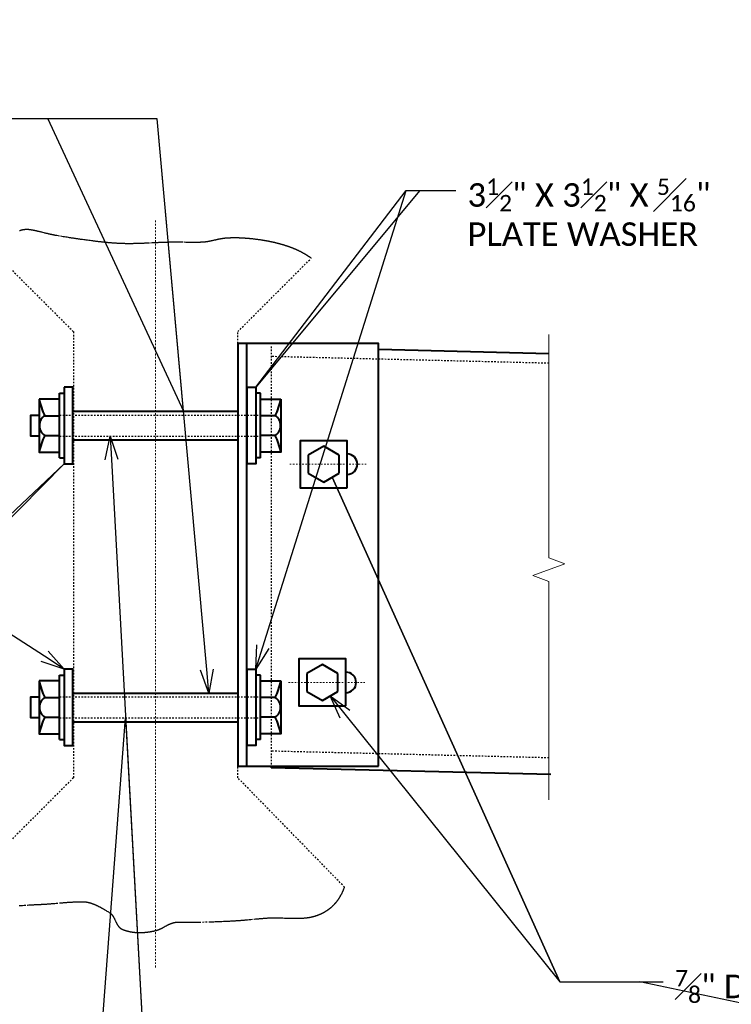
# Model space of a CAD drawing. Extents: x 2018612 to 2019229, y 1318189 to 1318441.
# Tile 4 of 12: x 2018675 to 2018721, y 1318254 to 1318317. Entities that reach past the tile are written whole.
import ezdxf
from ezdxf import colors
from ezdxf.entities.mleader import LeaderData, LeaderLine
from ezdxf.math import Vec2, Vec3

# ---------------------------------------------------------------- set-up
doc = ezdxf.new("R2010")
doc.units = 0
doc.header["$MEASUREMENT"] = 0
doc.linetypes.add('Wisdot2', pattern=[0.125, 0.0625, -0.0625])
doc.linetypes.add('Wisdot4', pattern=[0.28125, 0.125, -0.0625, 0.03125, -0.0625])
for name, color, linetype, lineweight in [('B_ANNO_BREAK', 7, 'Continuous', 18), ('B_ANNO_DIM', 7, 'Continuous', 18), ('B_ANNO_TEXT', 7, 'Continuous', 18), ('B_CNTR', 1, 'Wisdot4', 18), ('B_DETAIL_HIDDEN', 7, 'Wisdot2', 25), ('B_DETAIL_OBJ', 7, 'Continuous', 40)]:
    doc.layers.add(name, color=color, linetype=linetype, lineweight=lineweight)
doc.styles.add('Annotative', font='calibri.ttf', dxfattribs={"height": 0.0625})
doc.styles.get("Standard").update_dxf_attribs({"font": 'calibri.ttf'})

# ---------------------------------------------------------------- blocks, each defined once
blk = doc.blocks.new('HEX.4')
at = {"layer": 'B_DETAIL_OBJ'}
for p, q in [((-0.002, 1.147), (-0.996, 0.574)), ((0.994, 0.574), (-0.002, 1.147)), ((-0.996, 0.574), (-0.996, -0.576)), ((0.994, -0.575), (0.994, 0.574)), ((-0.996, -0.576), (-0.002, -1.151)), ((-0.002, -1.151), (0.994, -0.575))]:
    blk.add_line(p, q, dxfattribs=at)
at = {"layer": 'B_DETAIL_OBJ', "flags": 128}
blk.add_lwpolyline([(1.498, -1.501), (1.498, 1.499), (-1.502, 1.499), (-1.502, -1.501), (1.498, -1.501)], dxfattribs=at)
at = {"layer": 'B_DETAIL_OBJ'}
blk.add_arc((1.498, -0.001), 0.656, 270, 90, dxfattribs=at)
blk = doc.blocks.new('_Open30')
at = {"color": 0, "linetype": 'ByBlock', "lineweight": -2}
for p, q in [((-1, 0.268), (0, 0)), ((0, 0), (-1, -0.268)), ((0, 0), (-1, 0))]:
    blk.add_line(p, q, dxfattribs=at)
blk = doc.blocks.new('INS_GSTDIAMT_BASE')
at = {"layer": 'B_ANNO_BREAK', "flags": 128}
blk.add_lwpolyline([(96.8375, 108.2053), (96.8375, 93.9312), (97.8685, 93.5559), (95.8066, 92.8055), (96.8375, 92.4302), (96.8375, 78.4827)], dxfattribs=at)
at = {"layer": 'B_CNTR'}
blk.add_line((71.7096, 115.4965), (71.7096, 67.7438), dxfattribs=at)
at = {"layer": 'B_CNTR', "ltscale": 0.5}
for p, q in [((80.2822, 99.9205), (85.1665, 99.9205)), ((80.2012, 85.9815), (85.0855, 85.9815))]:
    blk.add_line(p, q, dxfattribs=at)
at = {"layer": 'B_DETAIL_HIDDEN'}
for p, q in [((79.1005, 107.4419), (79.1005, 80.6365)), ((96.8485, 106.3675), (79.0985, 106.7965)), ((65.5725, 103.0525), (78.4085, 103.0525)), ((65.5725, 101.7205), (78.4085, 101.7205)), ((65.5725, 85.0525), (78.4085, 85.0525)), ((65.5725, 83.7205), (78.4085, 83.7205)), ((96.8475, 81.1605), (79.0975, 81.5895))]:
    blk.add_line(p, q, dxfattribs=at)
for points in [[(76.9625, 107.6365), (76.9625, 108.3885), (81.6545, 113.0815), (81.6372, 113.0934), (81.6199, 113.1052), (81.6025, 113.117), (81.5852, 113.1286), (81.5678, 113.1403), (81.5504, 113.1519), (81.533, 113.1634), (81.5156, 113.1748), (81.4981, 113.1862), (81.4807, 113.1975), (81.4632, 113.2087), (81.4457, 113.2199), (81.4282, 113.2311), (81.4107, 113.2421), (81.3931, 113.2531), (81.3756, 113.2641), (81.358, 113.2749), (81.3403, 113.2857), (81.3227, 113.2965), (81.305, 113.3071), (81.2873, 113.3178), (81.2696, 113.3283), (81.2519, 113.3388), (81.2341, 113.3492), (81.2163, 113.3596), (81.1985, 113.3699), (81.1806, 113.3801), (81.1627, 113.3902), (81.1448, 113.4003), (81.1269, 113.4104), (81.1089, 113.4203), (81.0908, 113.4302), (81.0728, 113.44), (81.0547, 113.4498), (81.0366, 113.4595), (81.0184, 113.4692), (81.0002, 113.4787), (80.982, 113.4882), (80.9637, 113.4977), (80.9454, 113.507), (80.9271, 113.5163), (80.9087, 113.5256), (80.8902, 113.5348), (80.8717, 113.5439), (80.8532, 113.5529), (80.8347, 113.5619), (80.8161, 113.5708), (80.7974, 113.5796), (80.7787, 113.5884), (80.76, 113.5971), (80.7412, 113.6057), (80.7223, 113.6143), (80.7035, 113.6228), (80.6845, 113.6312), (80.6655, 113.6396), (80.6465, 113.6479), (80.6274, 113.6561), (80.6083, 113.6643), (80.5891, 113.6724), (80.5698, 113.6804), (80.5505, 113.6884), (80.5312, 113.6963), (80.5118, 113.7041), (80.4923, 113.7119), (80.4728, 113.7196), (80.4532, 113.7272), (80.4336, 113.7347), (80.4139, 113.7422), (80.3941, 113.7497), (80.3744, 113.757), (80.3546, 113.7643), (80.3349, 113.7716), (80.3151, 113.7788), (80.2953, 113.7859), (80.2756, 113.793), (80.2558, 113.8), (80.236, 113.807), (80.2162, 113.8139), (80.1965, 113.8207), (80.1767, 113.8276), (80.1569, 113.8343), (80.1371, 113.841), (80.1173, 113.8476), (80.0974, 113.8542), (80.0776, 113.8608), (80.0578, 113.8673), (80.038, 113.8737), (80.0181, 113.8801), (79.9983, 113.8864), (79.9784, 113.8927), (79.9586, 113.8989), (79.9387, 113.9051), (79.9189, 113.9112), (79.899, 113.9173), (79.8791, 113.9233), (79.8592, 113.9292), (79.8394, 113.9352), (79.8195, 113.941), (79.7996, 113.9469), (79.7797, 113.9526), (79.7597, 113.9583), (79.7398, 113.964), (79.7199, 113.9696), (79.7, 113.9752), (79.68, 113.9807), (79.6601, 113.9862), (79.6401, 113.9917), (79.6202, 113.997), (79.6002, 114.0024), (79.5802, 114.0077), (79.5603, 114.0129), (79.5403, 114.0181), (79.5203, 114.0233), (79.5003, 114.0284), (79.4803, 114.0334), (79.4603, 114.0385), (79.4402, 114.0434), (79.4202, 114.0484), (79.4002, 114.0532), (79.3801, 114.0581), (79.3601, 114.0629), (79.34, 114.0676), (79.3199, 114.0723), (79.2999, 114.077), (79.2798, 114.0816), (79.2597, 114.0862), (79.2396, 114.0907), (79.2195, 114.0952), (79.1994, 114.0997), (79.1793, 114.1041), (79.1591, 114.1085), (79.139, 114.1128), (79.1188, 114.1171), (79.0987, 114.1213), (79.0785, 114.1255), (79.0583, 114.1297), (79.0382, 114.1338), (79.018, 114.1379), (78.9978, 114.142), (78.9776, 114.146), (78.9573, 114.1499), (78.9371, 114.1539), (78.9169, 114.1578), (78.8966, 114.1616), (78.8764, 114.1654), (78.8561, 114.1692), (78.8358, 114.173), (78.8156, 114.1767), (78.7953, 114.1803), (78.775, 114.184), (78.7547, 114.1876), (78.7344, 114.1911), (78.714, 114.1947), (78.6937, 114.1982), (78.6733, 114.2016), (78.653, 114.205), (78.6326, 114.2084), (78.6122, 114.2118), (78.5918, 114.2151), (78.5715, 114.2184), (78.5306, 114.2248), (78.4898, 114.2312), (78.4489, 114.2374), (78.4079, 114.2435), (78.3669, 114.2494), (78.3259, 114.2552), (78.2848, 114.2609), (78.2437, 114.2665), (78.2025, 114.272), (78.1613, 114.2774), (78.1201, 114.2826), (78.0789, 114.2877), (78.0376, 114.2927), (77.9963, 114.2976), (77.955, 114.3023), (77.9137, 114.307), (77.8724, 114.3114), (77.831, 114.3158), (77.7897, 114.32), (77.7483, 114.3241), (77.7276, 114.3261), (77.7069, 114.3281), (77.6862, 114.33), (77.6655, 114.3319), (77.6448, 114.3337), (77.6241, 114.3355), (77.6034, 114.3373), (77.5827, 114.339), (77.562, 114.3407), (77.5413, 114.3424), (77.5206, 114.344), (77.4999, 114.3456), (77.4791, 114.3471), (77.4584, 114.3487), (77.4377, 114.3501), (77.417, 114.3516), (77.3963, 114.3529), (77.3756, 114.3543), (77.3549, 114.3556), (77.3341, 114.3569), (77.3134, 114.3581), (77.2927, 114.3593), (77.272, 114.3604), (77.2513, 114.3616), (77.2306, 114.3626), (77.2098, 114.3636), (77.1891, 114.3646), (77.1684, 114.3656), (77.1477, 114.3664), (77.127, 114.3673), (77.1063, 114.3681), (77.0856, 114.3689), (77.0649, 114.3696), (77.0442, 114.3703), (77.0235, 114.3709), (77.0028, 114.3715), (76.9821, 114.372), (76.9614, 114.3725), (76.9407, 114.3729), (76.92, 114.3733), (76.8994, 114.3737), (76.8787, 114.374), (76.858, 114.3743), (76.8373, 114.3745), (76.8167, 114.3746), (76.796, 114.3748), (76.7754, 114.3748), (76.7547, 114.3748), (76.7341, 114.3748), (76.7134, 114.3747), (76.6928, 114.3746), (76.6721, 114.3744), (76.6515, 114.3742), (76.6309, 114.3739), (76.6103, 114.3736), (76.5896, 114.3732), (76.569, 114.3728), (76.5484, 114.3723), (76.5278, 114.3718), (76.5072, 114.3712), (76.4867, 114.3705), (76.4661, 114.3698), (76.4455, 114.3691), (76.4249, 114.3683), (76.4044, 114.3674), (76.3838, 114.3665), (76.3633, 114.3656), (76.3428, 114.3646), (76.3222, 114.3635), (76.3017, 114.3624), (76.2812, 114.3612), (76.2607, 114.36), (76.2402, 114.3587), (76.2197, 114.3573), (76.1992, 114.3559), (76.189, 114.3551), (76.1788, 114.3543), (76.1685, 114.3535), (76.1583, 114.3526), (76.1481, 114.3517), (76.1379, 114.3507), (76.1276, 114.3497), (76.1174, 114.3486), (76.1072, 114.3475), (76.097, 114.3464), (76.0868, 114.3452), (76.0766, 114.344), (76.0664, 114.3428), (76.0562, 114.3415), (76.0358, 114.3388), (76.0154, 114.336), (75.995, 114.3331), (75.9746, 114.3301), (75.9542, 114.3269), (75.9339, 114.3236), (75.9135, 114.3202), (75.8932, 114.3167), (75.8728, 114.313), (75.8525, 114.3093), (75.8322, 114.3055), (75.8118, 114.3016), (75.7915, 114.2976), (75.7712, 114.2936), (75.7509, 114.2895), (75.7306, 114.2853), (75.7103, 114.281), (75.69, 114.2767), (75.6697, 114.2723), (75.6494, 114.2679), (75.6291, 114.2634), (75.6088, 114.2589), (75.5682, 114.2498), (75.5276, 114.2407), (75.4464, 114.2222), (75.4058, 114.2129), (75.3652, 114.2038), (75.3245, 114.1947), (75.3042, 114.1902), (75.2839, 114.1858), (75.2636, 114.1814), (75.2432, 114.177), (75.2229, 114.1727), (75.2026, 114.1685), (75.1822, 114.1643), (75.1618, 114.1602), (75.1415, 114.1562), (75.1211, 114.1523), (75.1007, 114.1484), (75.0803, 114.1446), (75.0599, 114.141), (75.0395, 114.1374), (75.0191, 114.1339), (74.9987, 114.1306), (74.9783, 114.1273), (74.9578, 114.1242), (74.9374, 114.1212), (74.9169, 114.1183), (74.8964, 114.1156), (74.8862, 114.1143), (74.8759, 114.113), (74.8657, 114.1118), (74.8554, 114.1105), (74.8452, 114.1094), (74.8349, 114.1082), (74.8247, 114.1071), (74.8144, 114.1061), (74.8041, 114.1051), (74.7939, 114.1041), (74.7836, 114.1032), (74.7733, 114.1023), (74.763, 114.1014), (74.7527, 114.1006), (74.7425, 114.0998), (74.7322, 114.0991), (74.7219, 114.0984), (74.7116, 114.0978), (74.7013, 114.0972), (74.691, 114.0967), (74.6807, 114.0962), (74.6703, 114.0957), (74.66, 114.0953), (74.6497, 114.095), (74.6394, 114.0947), (74.6291, 114.0944), (74.5877, 114.0935), (74.5464, 114.0928), (74.5051, 114.0921), (74.4638, 114.0915), (74.4224, 114.091), (74.3811, 114.0906), (74.3398, 114.0902), (74.2984, 114.09), (74.2571, 114.0898), (74.2157, 114.0896), (74.1744, 114.0896), (74.1331, 114.0896), (74.0917, 114.0897), (74.0504, 114.0898), (74.009, 114.0899), (73.9677, 114.0901), (73.9263, 114.0904), (73.885, 114.0907), (73.8023, 114.0913), (73.7196, 114.0921), (73.6369, 114.0929), (73.4714, 114.0946), (73.3887, 114.0955), (73.306, 114.0962), (73.2233, 114.0969), (73.182, 114.0972), (73.1406, 114.0975), (73.0993, 114.0977), (73.0579, 114.0979), (73.0166, 114.098), (72.9752, 114.0981), (72.9339, 114.0981), (72.8925, 114.098), (72.8512, 114.0979), (72.8099, 114.0978), (72.7685, 114.0975), (72.7272, 114.0972), (72.6859, 114.0968), (72.6445, 114.0963), (72.6032, 114.0957), (72.5619, 114.0951), (72.5205, 114.0943), (72.4792, 114.0935), (72.4379, 114.0925), (72.3966, 114.0915), (72.3552, 114.0904), (72.3139, 114.0892), (72.2726, 114.0879), (72.2313, 114.0866), (72.1899, 114.0852), (72.1486, 114.0838), (72.1073, 114.0822), (72.066, 114.0807), (72.0246, 114.079), (71.9833, 114.0773), (71.942, 114.0756), (71.9007, 114.0738), (71.8593, 114.072), (71.818, 114.0702), (71.7354, 114.0664), (71.6527, 114.0625), (71.5701, 114.0585), (71.4874, 114.0545), (71.3221, 114.0465), (71.2395, 114.0425), (71.1569, 114.0386), (71.0742, 114.0347), (70.9916, 114.031), (70.9503, 114.0292), (70.9089, 114.0275), (70.8676, 114.0258), (70.8263, 114.0241), (70.785, 114.0225), (70.7437, 114.0209), (70.7023, 114.0194), (70.661, 114.018), (70.6197, 114.0166), (70.5784, 114.0153), (70.5371, 114.014), (70.4958, 114.0129), (70.4544, 114.0118), (70.4131, 114.0108), (70.3718, 114.0098), (70.3305, 114.009), (70.2892, 114.0083), (70.2479, 114.0076), (70.2065, 114.0071), (70.1652, 114.0066), (70.1239, 114.0063), (70.0826, 114.0061), (70.0413, 114.006), (70, 114.006), (69.9587, 114.0061), (69.9174, 114.0064), (69.876, 114.0068), (69.8347, 114.0073), (69.7934, 114.0079), (69.7522, 114.0087), (69.7109, 114.0097), (69.6696, 114.0107), (69.6283, 114.0119), (69.587, 114.0132), (69.5458, 114.0147), (69.5045, 114.0163), (69.4632, 114.018), (69.422, 114.0198), (69.3807, 114.0217), (69.3395, 114.0238), (69.2983, 114.026), (69.257, 114.0282), (69.2158, 114.0306), (69.1746, 114.0331), (69.1334, 114.0358), (69.0921, 114.0385), (69.0509, 114.0413), (69.0097, 114.0442), (68.9685, 114.0473), (68.9273, 114.0504), (68.8861, 114.0536), (68.8449, 114.0569), (68.8037, 114.0603), (68.7625, 114.0638), (68.7214, 114.0674), (68.6802, 114.0711), (68.639, 114.0748), (68.5978, 114.0787), (68.5567, 114.0826), (68.5155, 114.0866), (68.4743, 114.0906), (68.4332, 114.0948), (68.392, 114.099), (68.3509, 114.1033), (68.3097, 114.1077), (68.2686, 114.1121), (68.2274, 114.1166), (68.1863, 114.1211), (68.1452, 114.1258), (68.104, 114.1304), (68.0629, 114.1352), (68.0218, 114.14), (67.9806, 114.1448), (67.9395, 114.1497), (67.8984, 114.1546), (67.8573, 114.1596), (67.8161, 114.1647), (67.775, 114.1697), (67.7339, 114.1749), (67.6928, 114.18), (67.6517, 114.1852), (67.6106, 114.1905), (67.5283, 114.201), (67.4461, 114.2117), (67.3639, 114.2225), (67.2817, 114.2334), (67.1995, 114.2444), (67.1173, 114.2554), (67.0351, 114.2664), (66.994, 114.272), (66.953, 114.2776), (66.9119, 114.2833), (66.8708, 114.289), (66.8298, 114.2948), (66.7888, 114.3007), (66.7478, 114.3067), (66.7068, 114.3127), (66.6658, 114.3187), (66.6249, 114.3248), (66.5839, 114.331), (66.543, 114.3372), (66.5021, 114.3435), (66.4612, 114.3498), (66.4203, 114.3561), (66.3794, 114.3625), (66.3385, 114.3689), (66.2977, 114.3754), (66.216, 114.3885), (66.1344, 114.4016), (66.0528, 114.4149), (65.9712, 114.4283), (65.8897, 114.4417), (65.8082, 114.4552), (65.7268, 114.4687), (65.5639, 114.4959), (65.4825, 114.5094), (65.4012, 114.5229), (65.3605, 114.5297), (65.3402, 114.533), (65.3199, 114.5365), (65.2995, 114.54), (65.2792, 114.5436), (65.2589, 114.5473), (65.2386, 114.551), (65.2183, 114.5548), (65.198, 114.5587), (65.1778, 114.5626), (65.1575, 114.5667), (65.1372, 114.5707), (65.117, 114.5749), (65.0967, 114.579), (65.0765, 114.5833), (65.0562, 114.5876), (65.036, 114.5919), (65.0158, 114.5963), (64.9956, 114.6008), (64.9753, 114.6053), (64.9551, 114.6098), (64.9349, 114.6144), (64.9147, 114.619), (64.8945, 114.6237), (64.8743, 114.6284), (64.834, 114.6378), (64.7936, 114.6474), (64.7533, 114.6572), (64.7129, 114.667), (64.6726, 114.6768), (64.6323, 114.6868), (64.592, 114.6967), (64.5115, 114.7167), (64.4309, 114.7367), (64.3907, 114.7466), (64.3504, 114.7565), (64.3102, 114.7663), (64.2699, 114.776), (64.2297, 114.7856), (64.1894, 114.7951), (64.1693, 114.7998), (64.1491, 114.8044), (64.129, 114.8091), (64.1089, 114.8137), (64.0888, 114.8182), (64.0686, 114.8227), (64.0485, 114.8272), (64.0284, 114.8316), (64.0082, 114.8359), (63.9881, 114.8402), (63.9679, 114.8445), (63.9478, 114.8487), (63.9276, 114.8528), (63.9075, 114.8569), (63.8873, 114.8609), (63.8672, 114.8648), (63.847, 114.8687), (63.8269, 114.8725), (63.8067, 114.8763), (63.7865, 114.88), (63.7664, 114.8836), (63.7563, 114.8853), (63.7462, 114.887), (63.7361, 114.8886), (63.726, 114.8902), (63.7159, 114.8917), (63.7058, 114.8931), (63.6957, 114.8945), (63.6856, 114.8958), (63.6755, 114.8971), (63.6654, 114.8983), (63.6553, 114.8994), (63.6452, 114.9005), (63.6351, 114.9015), (63.625, 114.9025), (63.6149, 114.9034), (63.6048, 114.9042), (63.5947, 114.905), (63.5846, 114.9057), (63.5745, 114.9064), (63.5643, 114.9069), (63.5542, 114.9074), (63.5441, 114.9079), (63.534, 114.9083), (63.5239, 114.9086), (63.5138, 114.9088), (63.5037, 114.909), (63.4936, 114.9091), (63.4835, 114.9091), (63.4734, 114.9091), (63.4633, 114.909), (63.4532, 114.9088), (63.4431, 114.9086), (63.433, 114.9083), (63.4229, 114.9079), (63.4128, 114.9074), (63.4027, 114.9069), (63.3926, 114.9063), (63.3825, 114.9056), (63.3725, 114.9049), (63.3624, 114.904), (63.3523, 114.9031), (63.3422, 114.9021), (63.3321, 114.9011), (63.3221, 114.9), (63.312, 114.8988), (63.3019, 114.8975), (63.2919, 114.8961), (63.2818, 114.8947), (63.2717, 114.8931), (63.2617, 114.8916), (63.2516, 114.8899), (63.2416, 114.8881), (63.2315, 114.8863), (63.2215, 114.8844), (63.2115, 114.8823), (63.2014, 114.8803), (63.1914, 114.8781), (63.1814, 114.8758), (63.1714, 114.8735), (63.1613, 114.8711), (63.1513, 114.8686), (63.1413, 114.866), (63.1313, 114.8633), (63.1213, 114.8606), (63.1113, 114.8577), (63.1014, 114.8548), (63.0914, 114.8518), (63.0814, 114.8487), (63.0714, 114.8455), (63.0615, 114.8422), (63.0515, 114.8388), (63.0416, 114.8354), (63.0316, 114.8318), (63.0217, 114.8282)], [(61.8495, 112.9945), (66.4565, 108.3885), (66.4565, 79.8865), (59.4005, 72.8325)], [(62.9976, 71.7249), (63.0492, 71.728), (63.1008, 71.7311), (63.204, 71.7375), (63.3072, 71.744), (63.5134, 71.757), (63.6165, 71.7634), (63.7196, 71.7697), (63.7712, 71.7727), (63.8227, 71.7758), (63.8742, 71.7787), (63.9258, 71.7816), (63.9773, 71.7844), (64.0288, 71.7871), (64.0803, 71.7897), (64.1318, 71.7922), (64.1833, 71.7946), (64.2348, 71.7969), (64.2862, 71.799), (64.3377, 71.8011), (64.3634, 71.8022), (64.3892, 71.8034), (64.4149, 71.8046), (64.4406, 71.8059), (64.4664, 71.8072), (64.4921, 71.8086), (64.5436, 71.8114), (64.595, 71.8144), (64.6465, 71.8176), (64.698, 71.8209), (64.7494, 71.8244), (64.8009, 71.828), (64.8523, 71.8317), (64.9038, 71.8355), (64.9553, 71.8394), (65.0067, 71.8434), (65.0582, 71.8475), (65.1096, 71.8516), (65.1611, 71.8558), (65.2125, 71.8601), (65.264, 71.8644), (65.3669, 71.8732), (65.5727, 71.8908), (65.6756, 71.8996), (65.7785, 71.9082), (65.8299, 71.9125), (65.8814, 71.9166), (65.9328, 71.9207), (65.9843, 71.9248), (66.0357, 71.9287), (66.0872, 71.9325), (66.1386, 71.9363), (66.19, 71.9399), (66.2415, 71.9434), (66.2929, 71.9467), (66.3443, 71.9499), (66.3958, 71.953), (66.4472, 71.9559), (66.4986, 71.9586), (66.5244, 71.9599), (66.5501, 71.9612), (66.5758, 71.9624), (66.6015, 71.9635), (66.6272, 71.9646), (66.6529, 71.9657), (66.6787, 71.9667), (66.7044, 71.9676), (66.7301, 71.9685), (66.7558, 71.9694), (66.7815, 71.9702), (66.8072, 71.9709), (66.833, 71.9715), (66.8587, 71.9722), (66.8844, 71.9727), (66.9101, 71.9732), (66.9358, 71.9736), (66.9615, 71.974), (66.9872, 71.9743), (67.0129, 71.9745), (67.0258, 71.9745), (67.0386, 71.9745), (67.0514, 71.9743), (67.0642, 71.974), (67.077, 71.9737), (67.0898, 71.9732), (67.1026, 71.9726), (67.1153, 71.9719), (67.128, 71.9712), (67.1407, 71.9703), (67.1534, 71.9693), (67.1661, 71.9682), (67.1788, 71.9671), (67.1914, 71.9658), (67.2041, 71.9645), (67.2167, 71.963), (67.2293, 71.9615), (67.2419, 71.9598), (67.2545, 71.9581), (67.267, 71.9563), (67.2796, 71.9544), (67.2921, 71.9524), (67.3046, 71.9503), (67.3171, 71.9481), (67.3296, 71.9459), (67.3421, 71.9435), (67.3546, 71.9411), (67.367, 71.9386), (67.3795, 71.936), (67.3919, 71.9333), (67.4043, 71.9306), (67.4167, 71.9277), (67.4291, 71.9248), (67.4414, 71.9218), (67.4538, 71.9187), (67.4662, 71.9156), (67.4785, 71.9123), (67.4908, 71.909), (67.5031, 71.9056), (67.5154, 71.9022), (67.5277, 71.8987), (67.5399, 71.895), (67.5522, 71.8914), (67.5644, 71.8876), (67.5767, 71.8838), (67.5889, 71.8799), (67.6011, 71.876), (67.6133, 71.8719), (67.6255, 71.8678), (67.6376, 71.8637), (67.6498, 71.8594), (67.6619, 71.8552), (67.6741, 71.8508), (67.6862, 71.8464), (67.6983, 71.8419), (67.7104, 71.8374), (67.7225, 71.8328), (67.7346, 71.8281), (67.7466, 71.8234), (67.7587, 71.8186), (67.7707, 71.8138), (67.7827, 71.8089), (67.7948, 71.8039), (67.8068, 71.7989), (67.8188, 71.7938), (67.8307, 71.7887), (67.8427, 71.7836), (67.8547, 71.7783), (67.8666, 71.7731), (67.8786, 71.7678), (67.8905, 71.7624), (67.9024, 71.757), (67.9143, 71.7515), (67.9262, 71.746), (67.9381, 71.7404), (67.95, 71.7348), (67.9619, 71.7292), (67.9737, 71.7235), (67.9974, 71.712), (68.0211, 71.7003), (68.0447, 71.6884), (68.0683, 71.6764), (68.0918, 71.6643), (68.1153, 71.652), (68.1387, 71.6396), (68.1622, 71.627), (68.1856, 71.6144), (68.2089, 71.6016), (68.2322, 71.5887), (68.2555, 71.5757), (68.2788, 71.5626), (68.302, 71.5494), (68.3252, 71.5361), (68.3484, 71.5228), (68.3715, 71.5094), (68.3946, 71.4959), (68.4176, 71.4824), (68.4407, 71.4688), (68.4637, 71.4552), (68.5096, 71.4278), (68.5555, 71.4003), (68.6012, 71.3728), (68.6468, 71.3453), (68.6924, 71.3178), (68.7379, 71.2905), (68.7605, 71.2769), (68.7662, 71.2735), (68.7718, 71.27), (68.7774, 71.2665), (68.7829, 71.263), (68.7884, 71.2593), (68.7938, 71.2557), (68.7992, 71.2519), (68.8045, 71.2482), (68.8097, 71.2443), (68.8149, 71.2404), (68.8201, 71.2365), (68.8252, 71.2325), (68.8302, 71.2284), (68.8352, 71.2243), (68.8401, 71.2202), (68.845, 71.216), (68.8499, 71.2117), (68.8547, 71.2074), (68.8595, 71.2031), (68.8642, 71.1987), (68.8689, 71.1942), (68.8735, 71.1897), (68.8781, 71.1852), (68.8826, 71.1806), (68.8871, 71.176), (68.8915, 71.1713), (68.8959, 71.1666), (68.9003, 71.1618), (68.9046, 71.157), (68.9089, 71.1522), (68.9132, 71.1473), (68.9174, 71.1424), (68.9216, 71.1374), (68.9257, 71.1324), (68.9298, 71.1274), (68.9338, 71.1223), (68.9379, 71.1172), (68.9419, 71.112), (68.9458, 71.1068), (68.9497, 71.1016), (68.9536, 71.0963), (68.9575, 71.091), (68.9613, 71.0857), (68.9651, 71.0804), (68.9688, 71.075), (68.9725, 71.0695), (68.9799, 71.0586), (68.9871, 71.0475), (68.9942, 71.0364), (69.0013, 71.0251), (69.0082, 71.0137), (69.015, 71.0022), (69.0217, 70.9906), (69.0283, 70.9789), (69.0349, 70.9672), (69.0413, 70.9553), (69.0477, 70.9434), (69.054, 70.9314), (69.0602, 70.9193), (69.0664, 70.9072), (69.0725, 70.8951), (69.0786, 70.8828), (69.0846, 70.8706), (69.0906, 70.8583), (69.0965, 70.8459), (69.1083, 70.8211), (69.1199, 70.7963), (69.143, 70.7464), (69.1546, 70.7215), (69.1661, 70.6967), (69.1778, 70.672), (69.1837, 70.6597), (69.1896, 70.6475), (69.1955, 70.6353), (69.2015, 70.6231), (69.2075, 70.611), (69.2135, 70.599), (69.2197, 70.587), (69.2258, 70.5751), (69.2321, 70.5633), (69.2384, 70.5515), (69.2448, 70.5399), (69.2513, 70.5283), (69.2578, 70.5169), (69.2644, 70.5055), (69.2712, 70.4943), (69.278, 70.4831), (69.2849, 70.4721), (69.2919, 70.4612), (69.299, 70.4504), (69.3027, 70.4451), (69.3063, 70.4397), (69.31, 70.4345), (69.3136, 70.4292), (69.3174, 70.424), (69.3211, 70.4189), (69.3249, 70.4137), (69.3287, 70.4086), (69.3326, 70.4036), (69.3365, 70.3986), (69.3404, 70.3936), (69.3444, 70.3886), (69.3484, 70.3837), (69.3524, 70.3789), (69.3565, 70.3741), (69.3606, 70.3693), (69.3647, 70.3645), (69.3689, 70.3599), (69.3731, 70.3552), (69.3773, 70.3506), (69.3816, 70.346), (69.386, 70.3415), (69.3903, 70.3371), (69.3948, 70.3326), (69.3992, 70.3283), (69.4037, 70.324), (69.4083, 70.3197), (69.4128, 70.3155), (69.4175, 70.3113), (69.4222, 70.3072), (69.4269, 70.3031), (69.4316, 70.2991), (69.4365, 70.2951), (69.4413, 70.2912), (69.4462, 70.2873), (69.4512, 70.2835), (69.4562, 70.2797), (69.4612, 70.2761), (69.4664, 70.2724), (69.4715, 70.2688), (69.4767, 70.2653), (69.482, 70.2618), (69.4873, 70.2584), (69.4926, 70.2551), (69.4981, 70.2518), (69.5035, 70.2485), (69.5091, 70.2454), (69.5146, 70.2423), (69.5203, 70.2392), (69.526, 70.2362), (69.5317, 70.2333), (69.5375, 70.2305), (69.5434, 70.2277), (69.5493, 70.2249), (69.5613, 70.2196), (69.5733, 70.2144), (69.5853, 70.2092), (69.5974, 70.2042), (69.6095, 70.1991), (69.6216, 70.1942), (69.6337, 70.1893), (69.6459, 70.1845), (69.6581, 70.1798), (69.6703, 70.1751), (69.6826, 70.1705), (69.6949, 70.1659), (69.7072, 70.1615), (69.7195, 70.1571), (69.7319, 70.1527), (69.7443, 70.1485), (69.7567, 70.1443), (69.7691, 70.1402), (69.7816, 70.1361), (69.7941, 70.1321), (69.8066, 70.1282), (69.8191, 70.1243), (69.8317, 70.1205), (69.8443, 70.1168), (69.8569, 70.1131), (69.8695, 70.1095), (69.8822, 70.1059), (69.8948, 70.1025), (69.9075, 70.099), (69.9202, 70.0957), (69.933, 70.0924), (69.9457, 70.0892), (69.9585, 70.086), (69.9713, 70.0829), (69.9841, 70.0799), (69.9969, 70.0769), (70.0097, 70.074), (70.0226, 70.0711), (70.0355, 70.0683), (70.0484, 70.0656), (70.0613, 70.063), (70.0742, 70.0603), (70.0872, 70.0578), (70.1001, 70.0553), (70.1131, 70.0529), (70.1261, 70.0505), (70.1391, 70.0482), (70.1521, 70.046), (70.1652, 70.0438), (70.1782, 70.0416), (70.1913, 70.0396), (70.2043, 70.0375), (70.2174, 70.0356), (70.2305, 70.0337), (70.2436, 70.0318), (70.2567, 70.03), (70.2699, 70.0283), (70.283, 70.0266), (70.2962, 70.025), (70.3093, 70.0235), (70.3225, 70.022), (70.3357, 70.0205), (70.3489, 70.0191), (70.3621, 70.0178), (70.3753, 70.0165), (70.3885, 70.0153), (70.4017, 70.0141), (70.415, 70.0129), (70.4282, 70.0119), (70.4414, 70.0109), (70.4547, 70.0099), (70.4679, 70.009), (70.4812, 70.0081), (70.4945, 70.0073), (70.5077, 70.0066), (70.521, 70.0059), (70.5343, 70.0052), (70.5476, 70.0046), (70.5609, 70.0041), (70.5742, 70.0036), (70.5874, 70.0031), (70.6007, 70.0027), (70.614, 70.0024), (70.6273, 70.0021), (70.6406, 70.0018), (70.6539, 70.0016), (70.6672, 70.0015), (70.6805, 70.0014), (70.6938, 70.0013), (70.7071, 70.0013), (70.7204, 70.0014), (70.7337, 70.0015), (70.747, 70.0016), (70.7603, 70.0018), (70.7736, 70.002), (70.7869, 70.0023), (70.8002, 70.0026), (70.8135, 70.003), (70.8268, 70.0034), (70.84, 70.0039), (70.8533, 70.0044), (70.8666, 70.005), (70.8798, 70.0056), (70.8931, 70.0062), (70.9063, 70.0069), (70.9196, 70.0076), (70.9328, 70.0084), (70.9461, 70.0092), (70.9725, 70.011), (70.9989, 70.013), (71.0253, 70.0151), (71.0516, 70.0173), (71.0779, 70.0198), (71.1042, 70.0224), (71.1304, 70.0252), (71.1566, 70.0281), (71.1827, 70.0312), (71.2087, 70.0344), (71.2347, 70.0378), (71.2607, 70.0414), (71.2865, 70.0451), (71.3124, 70.0489), (71.3381, 70.0529), (71.3638, 70.057), (71.3894, 70.0613), (71.4149, 70.0657), (71.4404, 70.0703), (71.4657, 70.0749), (71.491, 70.0798), (71.5162, 70.0847), (71.5413, 70.0898), (71.5663, 70.095), (71.5912, 70.1003), (71.616, 70.1057), (71.6407, 70.1113), (71.6653, 70.117), (71.6899, 70.1228), (71.7142, 70.1287), (71.7385, 70.1347), (71.7506, 70.1378), (71.7627, 70.1411), (71.7748, 70.1444), (71.7868, 70.1479), (71.7988, 70.1515), (71.8108, 70.1553), (71.8228, 70.1592), (71.8347, 70.1632), (71.8467, 70.1673), (71.8586, 70.1716), (71.8705, 70.1759), (71.8824, 70.1804), (71.8943, 70.185), (71.9061, 70.1897), (71.918, 70.1944), (71.9298, 70.1993), (71.9416, 70.2043), (71.9534, 70.2094), (71.9652, 70.2145), (71.977, 70.2198), (71.9888, 70.2251), (72.0006, 70.2305), (72.0123, 70.236), (72.024, 70.2416), (72.0358, 70.2472), (72.0475, 70.2529), (72.0592, 70.2587), (72.0709, 70.2645), (72.0826, 70.2704), (72.0943, 70.2763), (72.106, 70.2823), (72.1177, 70.2883), (72.141, 70.3006), (72.1643, 70.3129), (72.1877, 70.3255), (72.211, 70.3381), (72.2343, 70.3508), (72.2809, 70.3764), (72.3276, 70.4021), (72.3509, 70.4149), (72.3743, 70.4276), (72.3977, 70.4403), (72.4211, 70.4528), (72.4446, 70.4653), (72.4681, 70.4775), (72.4798, 70.4836), (72.4916, 70.4896), (72.5034, 70.4956), (72.5152, 70.5015), (72.527, 70.5073), (72.5389, 70.5131), (72.5507, 70.5189), (72.5626, 70.5245), (72.5744, 70.5301), (72.5863, 70.5356), (72.5982, 70.5411), (72.6101, 70.5464), (72.6221, 70.5517), (72.634, 70.5569), (72.646, 70.562), (72.658, 70.5671), (72.67, 70.572), (72.682, 70.5768), (72.6941, 70.5816), (72.7061, 70.5862), (72.7182, 70.5907), (72.7304, 70.5951), (72.7425, 70.5994), (72.7546, 70.6036), (72.7668, 70.6077), (72.779, 70.6116), (72.7913, 70.6154), (72.8035, 70.6191), (72.8158, 70.6227), (72.8281, 70.6261), (72.8404, 70.6294), (72.8528, 70.6326), (72.8652, 70.6356), (72.8776, 70.6384), (72.89, 70.6412), (72.9025, 70.6437), (72.915, 70.6461), (72.9275, 70.6484), (72.9401, 70.6505), (72.9527, 70.6524), (72.9653, 70.6541), (72.978, 70.6557), (72.9843, 70.6565), (72.9907, 70.6571), (72.997, 70.6578), (73.0034, 70.6584), (73.0098, 70.6589), (73.0161, 70.6594), (73.0225, 70.6599), (73.0289, 70.6603), (73.0353, 70.6607), (73.0418, 70.661), (73.0482, 70.6613), (73.0546, 70.6615), (73.0804, 70.6623), (73.1061, 70.6629), (73.1319, 70.6635), (73.1577, 70.664), (73.1834, 70.6644), (73.2092, 70.6647), (73.235, 70.665), (73.2608, 70.6652), (73.2865, 70.6653), (73.3123, 70.6654), (73.3381, 70.6654), (73.3639, 70.6653), (73.3896, 70.6652), (73.4154, 70.665), (73.467, 70.6646), (73.5185, 70.664), (73.5701, 70.6633), (73.6217, 70.6625), (73.6733, 70.6617), (73.7764, 70.66), (73.828, 70.6592), (73.8795, 70.6585), (73.9311, 70.6579), (73.9827, 70.6575), (74.0085, 70.6573), (74.0342, 70.6572), (74.06, 70.6571), (74.0858, 70.6571), (74.1116, 70.6571), (74.1373, 70.6572), (74.1631, 70.6574), (74.1889, 70.6576), (74.2147, 70.6579), (74.2404, 70.6583), (74.2662, 70.6588), (74.292, 70.6593), (74.3177, 70.66), (74.3435, 70.6607), (74.3693, 70.6615), (74.395, 70.6624), (74.4981, 70.6659), (74.7041, 70.6727), (74.9102, 70.6795), (75.1163, 70.6863), (75.2194, 70.6898), (75.3224, 70.6933), (75.4255, 70.6969), (75.5285, 70.7005), (75.6316, 70.7043), (75.7346, 70.7081), (75.8376, 70.7121), (75.9407, 70.7161), (76.0437, 70.7204), (76.1467, 70.7247), (76.2497, 70.7293), (76.3013, 70.7316), (76.3528, 70.734), (76.4043, 70.7364), (76.4558, 70.7389), (76.5073, 70.7414), (76.5588, 70.744), (76.6102, 70.7467), (76.6617, 70.7494), (76.7132, 70.7522), (76.7647, 70.7552), (76.8162, 70.7584), (76.8676, 70.7617), (76.919, 70.7652), (76.9705, 70.7688), (77.0219, 70.7726), (77.0733, 70.7764), (77.1247, 70.7804), (77.1761, 70.7845), (77.2275, 70.7887), (77.2789, 70.793), (77.3303, 70.7974), (77.3816, 70.8019), (77.433, 70.8064), (77.4844, 70.8111), (77.5357, 70.8157), (77.5871, 70.8204), (77.6898, 70.83), (77.7924, 70.8397), (77.9978, 70.8592), (78.1005, 70.8688), (78.2031, 70.8784), (78.2545, 70.8831), (78.3058, 70.8877), (78.3572, 70.8923), (78.4085, 70.8969), (78.4599, 70.9013), (78.5112, 70.9057), (78.5626, 70.91), (78.6139, 70.9142), (78.6653, 70.9183), (78.7167, 70.9222), (78.7424, 70.9242), (78.7681, 70.9261), (78.7937, 70.9278), (78.8194, 70.9295), (78.8452, 70.931), (78.8709, 70.9325), (78.8966, 70.9338), (78.9223, 70.9351), (78.948, 70.9362), (78.9737, 70.9372), (78.9995, 70.9382), (79.0252, 70.939), (79.0509, 70.9398), (79.0766, 70.9405), (79.1024, 70.9411), (79.1281, 70.9416), (79.1539, 70.942), (79.1796, 70.9424), (79.2054, 70.9427), (79.2311, 70.9429), (79.2569, 70.943), (79.2826, 70.9431), (79.3084, 70.9431), (79.3342, 70.943), (79.3599, 70.9429), (79.3857, 70.9427), (79.4115, 70.9425), (79.4373, 70.9422), (79.463, 70.9419), (79.4888, 70.9415), (79.5404, 70.9406), (79.5919, 70.9395), (79.6435, 70.9383), (79.6951, 70.9369), (79.7467, 70.9355), (79.7983, 70.9339), (79.8499, 70.9323), (79.9531, 70.929), (80.0563, 70.9256), (80.1079, 70.9239), (80.1595, 70.9223), (80.2111, 70.9208), (80.2628, 70.9193), (80.3144, 70.9179), (80.366, 70.9167), (80.4176, 70.9156), (80.4692, 70.9147), (80.495, 70.9143), (80.5208, 70.9139), (80.5466, 70.9136), (80.5724, 70.9134), (80.5982, 70.9132), (80.624, 70.9131), (80.6498, 70.913), (80.6756, 70.913), (80.7014, 70.913), (80.7272, 70.9131), (80.753, 70.9133), (80.7788, 70.9136), (80.8045, 70.9139), (80.8303, 70.9143), (80.8561, 70.9148), (80.8819, 70.9154), (80.9077, 70.9161), (80.9335, 70.9168), (80.9592, 70.9176), (80.985, 70.9186), (81.0108, 70.9196), (81.0365, 70.9207), (81.0623, 70.9219), (81.0881, 70.9232), (81.1138, 70.9246), (81.1396, 70.9262), (81.1653, 70.9279), (81.191, 70.9298), (81.2167, 70.9319), (81.2423, 70.9341), (81.2552, 70.9353), (81.268, 70.9365), (81.2808, 70.9378), (81.2936, 70.9391), (81.3063, 70.9405), (81.3191, 70.9419), (81.3319, 70.9433), (81.3447, 70.9448), (81.3574, 70.9463), (81.3702, 70.9479), (81.3829, 70.9496), (81.3956, 70.9512), (81.4084, 70.953), (81.4211, 70.9547), (81.4338, 70.9565), (81.4465, 70.9584), (81.4592, 70.9603), (81.4719, 70.9622), (81.4845, 70.9642), (81.4972, 70.9663), (81.5099, 70.9684), (81.5225, 70.9705), (81.5352, 70.9727), (81.5478, 70.9749), (81.5604, 70.9772), (81.573, 70.9796), (81.5856, 70.9819), (81.5982, 70.9844), (81.6108, 70.9868), (81.6234, 70.9894), (81.6359, 70.9919), (81.6485, 70.9946), (81.661, 70.9972), (81.6735, 70.9999), (81.6861, 71.0027), (81.6986, 71.0055), (81.7111, 71.0084), (81.7235, 71.0113), (81.736, 71.0143), (81.7485, 71.0173), (81.7609, 71.0204), (81.7734, 71.0235), (81.7858, 71.0267), (81.7982, 71.0299), (81.8106, 71.0332), (81.823, 71.0365), (81.8354, 71.0399), (81.8478, 71.0433), (81.8601, 71.0468), (81.8725, 71.0504), (81.8848, 71.054), (81.8971, 71.0576), (81.9094, 71.0613), (81.9217, 71.065), (81.934, 71.0688), (81.9463, 71.0727), (81.9585, 71.0766), (81.9708, 71.0806), (81.983, 71.0846), (81.9952, 71.0887), (82.0074, 71.0928), (82.0196, 71.097), (82.0318, 71.1012), (82.0439, 71.1055), (82.0561, 71.1098), (82.0682, 71.1142), (82.0803, 71.1187), (82.0924, 71.1232), (82.1045, 71.1278), (82.1166, 71.1324), (82.1286, 71.1371), (82.1407, 71.1418), (82.1527, 71.1466), (82.1647, 71.1515), (82.1767, 71.1564), (82.1887, 71.1613), (82.2007, 71.1664), (82.2126, 71.1714), (82.2245, 71.1766), (82.2365, 71.1818), (82.2484, 71.187), (82.2602, 71.1923), (82.2721, 71.1977), (82.284, 71.2031), (82.2958, 71.2086), (82.3076, 71.2141), (82.3194, 71.2198), (82.3312, 71.2254), (82.343, 71.2311), (82.3547, 71.2369), (82.3665, 71.2428), (82.3782, 71.2487), (82.3899, 71.2546), (82.4016, 71.2607), (82.4132, 71.2667), (82.4249, 71.2729), (82.4365, 71.2791), (82.4481, 71.2854), (82.4597, 71.2917), (82.4713, 71.2981), (82.4828, 71.3045), (82.4944, 71.311), (82.5059, 71.3176), (82.5174, 71.3243), (82.5289, 71.331), (82.5403, 71.3377), (82.5518, 71.3445), (82.5632, 71.3514), (82.5746, 71.3584), (82.586, 71.3654), (82.5974, 71.3725), (82.6087, 71.3796), (82.62, 71.3868), (82.6313, 71.3941), (82.6426, 71.4014), (82.6539, 71.4088), (82.6651, 71.4163), (82.6764, 71.4238), (82.6876, 71.4314), (82.6987, 71.4391), (82.7099, 71.4468), (82.7211, 71.4546), (82.7322, 71.4624), (82.7433, 71.4703), (82.7544, 71.4783), (82.7654, 71.4864), (82.7765, 71.4945), (82.7875, 71.5027), (82.7985, 71.5109), (82.8094, 71.5193), (82.8204, 71.5276), (82.8313, 71.5361), (82.8422, 71.5446), (82.8531, 71.5532), (82.864, 71.5619), (82.8748, 71.5706), (82.8856, 71.5794), (82.8964, 71.5882), (82.9072, 71.5972), (82.9179, 71.6062), (82.9287, 71.6152), (82.9394, 71.6244), (82.95, 71.6336), (82.9607, 71.6429), (82.9713, 71.6522), (82.9819, 71.6616), (82.9925, 71.6711), (83.0031, 71.6807), (83.0136, 71.6903), (83.0241, 71.7), (83.0346, 71.7098), (83.045, 71.7196), (83.0554, 71.7294), (83.0657, 71.7393), (83.0758, 71.7492), (83.0859, 71.7591), (83.0959, 71.769), (83.1058, 71.779), (83.1156, 71.789), (83.1253, 71.799), (83.1349, 71.809), (83.1445, 71.819), (83.1539, 71.8291), (83.1633, 71.8392), (83.1726, 71.8493), (83.1818, 71.8594), (83.1909, 71.8695), (83.2, 71.8797), (83.2089, 71.8899), (83.2178, 71.9001), (83.2266, 71.9103), (83.2353, 71.9206), (83.2439, 71.9309), (83.2525, 71.9411), (83.261, 71.9515), (83.2694, 71.9618), (83.2777, 71.9721), (83.286, 71.9825), (83.2942, 71.9929), (83.3023, 72.0033), (83.3103, 72.0138), (83.3183, 72.0242), (83.3262, 72.0347), (83.334, 72.0452), (83.3418, 72.0557), (83.3495, 72.0662), (83.3571, 72.0768), (83.3647, 72.0874), (83.3722, 72.098), (83.3796, 72.1086), (83.387, 72.1192), (83.3943, 72.1299), (83.4015, 72.1405), (83.4087, 72.1512), (83.4158, 72.1619), (83.4229, 72.1727), (83.4299, 72.1834), (83.4368, 72.1942), (83.4437, 72.205), (83.4505, 72.2158), (83.4573, 72.2266), (83.464, 72.2375), (83.4707, 72.2484), (83.4773, 72.2593), (83.4838, 72.2702), (83.4903, 72.2811), (83.4968, 72.2921), (83.5032, 72.303), (83.5095, 72.314), (83.5158, 72.325), (83.522, 72.336), (83.5282, 72.3471), (83.5344, 72.3582), (83.5405, 72.3692), (83.5466, 72.3803), (83.5526, 72.3915), (83.5586, 72.4026), (83.5645, 72.4138), (83.5704, 72.4249), (83.5762, 72.4361), (83.5878, 72.4586), (83.5993, 72.4811), (83.6105, 72.5037), (83.6217, 72.5264), (83.6327, 72.5492), (83.6435, 72.572), (83.6543, 72.5949), (83.6649, 72.6178), (83.6754, 72.6409), (83.6858, 72.664), (83.6961, 72.6872), (83.7063, 72.7105), (83.7165, 72.7338), (83.7265, 72.7572), (83.7365, 72.7807), (83.7464, 72.8042), (83.7563, 72.8278), (83.766, 72.8515), (83.7758, 72.8753), (83.7855, 72.8991), (76.9625, 79.8865), (76.9625, 80.6365)]]:
    blk.add_lwpolyline(points, dxfattribs=at)
at = {"layer": 'B_DETAIL_OBJ'}
for p, q in [((77.5245, 107.6365), (77.5245, 80.6365)), ((96.8375, 106.9765), (85.9725, 107.2415)), ((65.5725, 100.3259), (65.5725, 104.4533)), ((65.5725, 104.4533), (65.8745, 104.4533)), ((78.4085, 104.4533), (78.1065, 104.4533)), ((78.4085, 100.3259), (78.4085, 104.4533)), ((66.4565, 103.3025), (76.9625, 103.3025)), ((66.4565, 103.3025), (76.9625, 103.3025)), ((64.6213, 103.0097), (65.5725, 103.0097)), ((79.3598, 103.0097), (78.4085, 103.0097)), ((64.6213, 101.7633), (65.5725, 101.7633)), ((66.4565, 101.4705), (76.9625, 101.4705)), ((66.4565, 101.4705), (76.9625, 101.4705)), ((79.3598, 101.7633), (78.4085, 101.7633)), ((65.5725, 100.3259), (65.8745, 100.3259)), ((78.4085, 100.3259), (78.1065, 100.3259)), ((65.5725, 82.3259), (65.5725, 86.4533)), ((65.5725, 86.4533), (65.8745, 86.4533)), ((78.4085, 86.4533), (78.1065, 86.4533)), ((78.4085, 82.3259), (78.4085, 86.4533)), ((64.6213, 85.0097), (65.5725, 85.0097)), ((66.4565, 85.3025), (76.9625, 85.3025)), ((66.4565, 85.3025), (76.9625, 85.3025)), ((79.3598, 85.0097), (78.4085, 85.0097)), ((64.6213, 83.7633), (65.5725, 83.7633)), ((79.3598, 83.7633), (78.4085, 83.7633)), ((66.4565, 83.4705), (76.9625, 83.4705)), ((66.4565, 83.4705), (76.9625, 83.4705)), ((65.5725, 82.3259), (65.8745, 82.3259)), ((78.4085, 82.3259), (78.1065, 82.3259)), ((79.1005, 80.6365), (79.1005, 80.5333)), ((96.9645, 80.0965), (79.1005, 80.5333))]:
    blk.add_line(p, q, dxfattribs=at)
at = {"layer": 'B_DETAIL_OBJ', "flags": 128}
blk.add_lwpolyline([(85.9625, 80.6365), (85.9625, 107.6365), (76.9625, 107.6365), (76.9625, 80.6365)], close=True, dxfattribs=at)
for points in [[(65.8745, 104.8325), (65.8745, 99.9405), (66.4115, 99.9405), (66.4115, 104.8325), (65.8745, 104.8325)], [(78.1065, 104.8325), (78.1065, 99.9405), (77.5695, 99.9405), (77.5695, 104.8325), (78.1065, 104.8325)], [(64.2669, 104.0825), (64.2669, 100.6905), (65.5725, 100.6905), (65.5725, 104.0825), (64.2669, 104.0825)], [(79.7141, 104.0825), (79.7141, 100.6905), (78.4085, 100.6905), (78.4085, 104.0825), (79.7141, 104.0825)], [(64.2669, 103.0525), (64.2669, 101.7205), (63.7279, 101.7205), (63.7279, 103.0525), (64.2669, 103.0525)], [(64.2669, 103.0525), (64.2669, 101.7205), (63.7279, 101.7205), (63.7279, 103.0525), (64.2669, 103.0525)], [(65.8745, 86.8325), (65.8745, 81.9405), (66.4115, 81.9405), (66.4115, 86.8325), (65.8745, 86.8325)], [(78.1065, 86.8325), (78.1065, 81.9405), (77.5695, 81.9405), (77.5695, 86.8325), (78.1065, 86.8325)], [(64.2669, 86.0825), (64.2669, 82.6905), (65.5725, 82.6905), (65.5725, 86.0825), (64.2669, 86.0825)], [(79.7141, 86.0825), (79.7141, 82.6905), (78.4085, 82.6905), (78.4085, 86.0825), (79.7141, 86.0825)], [(64.2669, 85.0525), (64.2669, 83.7205), (63.7279, 83.7205), (63.7279, 85.0525), (64.2669, 85.0525)], [(64.2669, 85.0525), (64.2669, 83.7205), (63.7279, 83.7205), (63.7279, 85.0525), (64.2669, 85.0525)]]:
    blk.add_lwpolyline(points, dxfattribs=at)
at = {"layer": 'B_DETAIL_OBJ'}
for centre, radius, start, end in [((68.5361, 104.8977), 4.3464, 190.81057, 205.746774), ((75.4449, 104.8977), 4.3464, 334.253226, 349.18943), ((65.021, 102.3865), 0.7403, 122.194469, 237.324105), ((78.9601, 102.3865), 0.7403, 302.675895, 57.805531), ((68.5361, 99.8753), 4.3464, 154.253226, 169.18943), ((75.4449, 99.8753), 4.3464, 10.81057, 25.746774), ((68.5361, 86.8977), 4.3464, 190.81057, 205.746774), ((75.4449, 86.8977), 4.3464, 334.253226, 349.18943), ((65.021, 84.3865), 0.7403, 122.194469, 237.324105), ((78.9601, 84.3865), 0.7403, 302.675895, 57.805531), ((68.5361, 81.8753), 4.3464, 154.253226, 169.18943), ((75.4449, 81.8753), 4.3464, 10.81057, 25.746774)]:
    blk.add_arc(centre, radius, start, end, dxfattribs=at)
for p in [(82.4515, 99.9215), (82.3705, 85.9825)]:
    blk.add_blockref('HEX.4', p)
at = {"layer": 'B_ANNO_TEXT', "style": 'Annotative'}
blk.add_attdef('BID#', (287.954, 222.1345, -0.8422), '', height=1.5, dxfattribs=at)
at = {"layer": 'B_ANNO_DIM'}
ml = blk.add_multileader_mtext('Standard', dxfattribs=at)
ml.set_content('\\A1;CORE 1{\\H0.7x;\\S1#4;}" DIA. HOLES\\PIN WEB (HOLES SHALL\\PMISS EXIST. BAR STEEL)', color=256)
ml.set_leader_properties()
ml.set_arrow_properties(name='OPEN30')
ml.build(insert=Vec2(0, 0))
ml.multileader.update_dxf_attribs({"text_right_attachment_type": 3, "dogleg_length": 0.0625, "arrow_head_size": 1.5, "scale": 24})
ctx = ml.context
ctx.base_point, ctx.scale, ctx.char_height, ctx.arrow_head_size, ctx.landing_gap_size, ctx.plane_origin = Vec3(38.3595, 127.3663), 24, 1.5, 1.5, 0.75, Vec3(73.2965, 116.8694)
ctx.right_attachment = 3
notes = []
notes.append((ctx, [(0, (1, 1, 0), (63.3968, 121.9845), (-1, 0), 1.5, [(1, [(75.1207, 85.3025), (71.8023, 121.9845), (64.8125, 121.9845), (73.4923, 103.3025), (71.8023, 121.9845)], 0, [])])]))
ctx.mtext.insert, ctx.mtext.flow_direction = Vec3(39.1095, 128.3154), 5
ml = blk.add_multileader_mtext('Standard', dxfattribs=at)
ml.set_content('\\A1;3{\\H0.7x;\\S1#2;\\H1.42857x;" X 3\\H0.7x;\\S1#2;\\H1.42857x;" X \\H0.7x;\\S5#16;\\H1.42857x;"\\PPLATE WASHER}', color=256)
ml.set_leader_properties()
ml.set_arrow_properties(name='OPEN30')
ml.build(insert=Vec2(0, 0))
ml.multileader.update_dxf_attribs({"text_right_attachment_type": 3, "dogleg_length": 0.0625, "arrow_head_size": 1.5, "scale": 24})
ctx = ml.context
ctx.base_point, ctx.scale, ctx.char_height, ctx.arrow_head_size, ctx.landing_gap_size, ctx.plane_origin = Vec3(90.8905, 117.4084), 24, 1.5, 1.5, 0.75, Vec3(78.1065, 86.8325)
ctx.right_attachment = 3
notes.append((ctx, [(0, (1, 1, 0), (89.3905, 117.4084), (1, 0), 1.5, [(1, [(78.1065, 86.8325), (87.726, 117.4084), (88.5935, 117.4084), (78.1065, 104.8325), (87.726, 117.4084)], 0, [])])]))
ctx.mtext.insert, ctx.mtext.flow_direction = Vec3(91.6405, 118.1694), 5
ml = blk.add_multileader_mtext('Standard', dxfattribs=at)
ml.set_content('\\A1;{\\H0.7x;\\S7#8;}" DIA. HIGH STRENGTH BOLTS\\PWITH HEX NUT & TWO WASHERS', color=256)
ml.set_leader_properties()
ml.set_arrow_properties(name='OPEN30')
ml.build(insert=Vec2(0, 0))
ml.multileader.update_dxf_attribs({"text_right_attachment_type": 3, "dogleg_length": 0.0625, "arrow_head_size": 1.5, "scale": 24})
ctx = ml.context
ctx.base_point, ctx.scale, ctx.char_height, ctx.arrow_head_size, ctx.landing_gap_size, ctx.plane_origin = Vec3(31.629, 61.7446), 24, 1.5, 1.5, 0.75, Vec3(76.3922, 53.9414)
ctx.right_attachment = 3
notes.append((ctx, [(0, (1, 1, 0), (66.4924, 59.0565), (-1, 0), 1.5, [(1, [(68.8046, 101.7205), (71.1347, 59.0565), (67.9081, 59.0565), (69.7877, 83.7205), (71.1347, 59.0565)], 0, [])])]))
ctx.mtext.insert, ctx.mtext.flow_direction = Vec3(32.379, 62.5056), 5
ml = blk.add_multileader_mtext('Standard', dxfattribs=at)
ml.set_content('\\A1;3{\\H0.7x;\\S1#2;}" X 3{\\H0.7x;\\S1#2;}" X {\\H0.7x;\\S1#2;}"\\PPLATE WASHER', color=256)
ml.set_leader_properties()
ml.set_arrow_properties(name='OPEN30')
ml.build(insert=Vec2(0, 0))
ml.multileader.update_dxf_attribs({"text_right_attachment_type": 3, "dogleg_length": 0.0625, "arrow_head_size": 1.5, "scale": 24})
ctx = ml.context
ctx.base_point, ctx.scale, ctx.char_height, ctx.arrow_head_size, ctx.landing_gap_size, ctx.plane_origin = Vec3(38.3763, 94.5755), 24, 1.5, 1.5, 0.75, Vec3(65.8745, 86.8325)
ctx.right_attachment = 3
notes.append((ctx, [(0, (1, 1, 0), (55.9748, 91.9476), (-1, 0), 1.5, [(1, [(65.8745, 86.8325), (57.9734, 91.9476), (57.3905, 91.9476), (65.8745, 99.9405), (57.9734, 91.9476)], 0, [])])]))
ctx.mtext.insert, ctx.mtext.flow_direction = Vec3(39.1263, 95.3364), 5
ml = blk.add_multileader_mtext('Standard', dxfattribs=at)
ml.set_content('\\A1;{\\H0.7x;\\S7#8;}" DIA. HIGH STRENGTH BOLTS\\PWITH HEX NUT, TWO WASHERS,\\PAND A 3{\\H0.7x;\\S1#2;}" SQUARE X {\\H0.7x;\\S5#16;}" PLATE\\PWASHER ON SLOTTED SIDE', color=256)
ml.set_leader_properties()
ml.set_arrow_properties(name='OPEN30')
ml.build(insert=Vec2(0, 0))
ml.multileader.update_dxf_attribs({"text_right_attachment_type": 3, "dogleg_length": 0.0625, "arrow_head_size": 1.5, "scale": 24})
ctx = ml.context
ctx.base_point, ctx.scale, ctx.char_height, ctx.arrow_head_size, ctx.landing_gap_size, ctx.plane_origin = Vec3(104.1542, 66.8479), 24, 1.5, 1.5, 0.75, Vec3(148.2179, 53.9414)
ctx.right_attachment = 3
notes.append((ctx, [(1, (1, 1, 0), (102.6542, 66.8479), (1, 0), 1.5, [(1, [(151.9705, 96.7376), (139.7339, 59.0565), (139.7339, 59.0565), (151.9995, 82.1358), (139.7339, 59.0565)], 0, []), (3, [(82.8701, 85.1216), (97.5484, 66.8479), (82.9949, 99.0859), (97.5484, 66.8479)], 0, [])])]))
ctx.mtext.insert, ctx.mtext.flow_direction = Vec3(104.9042, 67.6088), 5
for ctx, leaders in notes:
    for number, flags, end, landing, length, lines in leaders:
        leader = LeaderData()
        leader.index, (leader.has_last_leader_line, leader.has_dogleg_vector, leader.attachment_direction) = number, flags
        leader.last_leader_point, leader.dogleg_vector, leader.dogleg_length = Vec3(end), Vec3(landing), length
        for number, points, colour, breaks in lines:
            line = LeaderLine()
            line.index, line.vertices, line.color, line.breaks = number, Vec3.list(points), colors.encode_raw_color(colour), breaks
            leader.lines.append(line)
        ctx.leaders.append(leader)

msp = doc.modelspace()

# ---------------------------------------------------------------- block references
msp.add_blockref('INS_GSTDIAMT_BASE', (2018612.311, 1318189.061))

doc.saveas('drawing.dxf')
